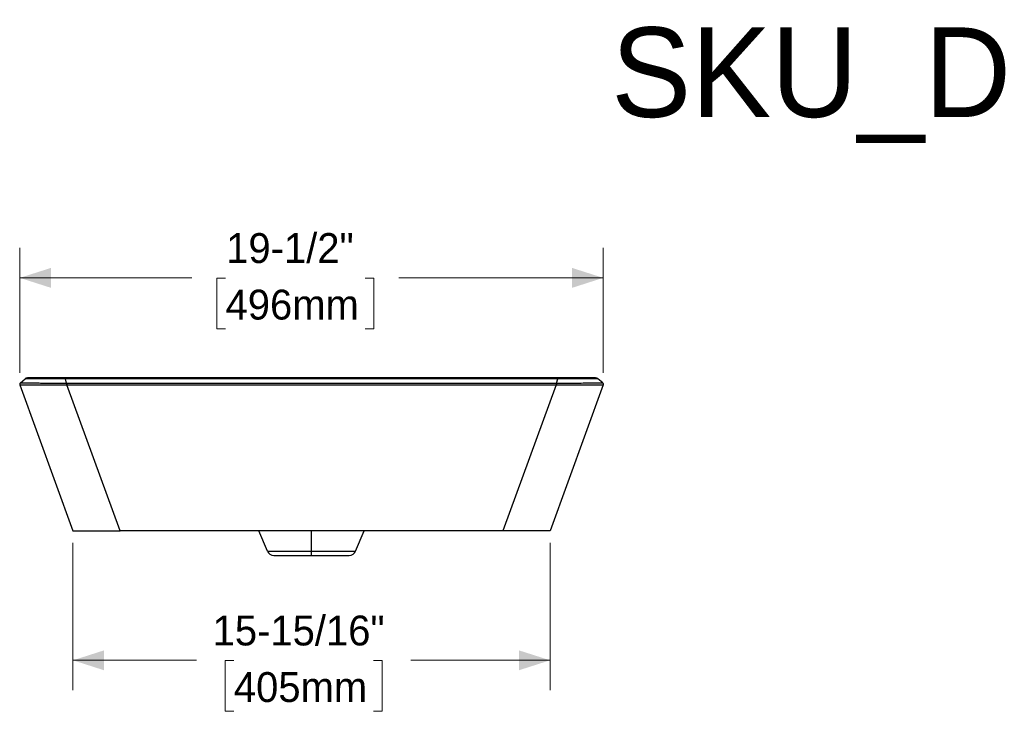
# Model space of a CAD drawing. Header units: inches. Extents: x 0.89 to 10.72, y 0.79 to 7.83.
# Tile 4 of 5: x 1.69 to 5.81, y 4.94 to 7.83. Entities that reach past the tile are written whole.
import ezdxf

# ---------------------------------------------------------------- set-up
doc = ezdxf.new("R2010")
doc.units = ezdxf.units.IN
doc.header["$MEASUREMENT"] = 0
doc.linetypes.add('SLD-Solid', pattern=[0])
doc.styles.add('SLDTEXTSTYLE0', font='txt')
doc.styles.add('SLDTEXTSTYLE1', font='txt')
doc.dimstyles.new('SLDDIMSTYLE1', dxfattribs={"dimtxt": 0.125, "dimasz": 0.13, "dimexe": 0, "dimexo": 0.0625, "dimgap": 0.03125, "dimtad": 0, "dimtih": 1, "dimtoh": 1, "dimdec": 6, "dimlfac": 8, "dimrnd": 1e-09, "dimzin": 12, "dimdsep": 46, "dimlunit": 5, "dimtxsty": 'SLDTEXTSTYLE0', "dimsah": 1, "dimcen": 0.09, "dimadec": 0, "dimazin": 3, "dimtfac": 1, "dimtdec": 0, "dimtofl": 0, "dimtmove": 0, "dimatfit": 3, "dimfxl": 1, "dimfrac": 2, "dimtolj": 1, "dimtzin": 12, "dimarcsym": 0})

# ---------------------------------------------------------------- blocks, each defined once
blk = doc.blocks.new('_D_10')
at = {"color": 7, "linetype": 'SLD-Solid', "lineweight": 18, "transparency": 16777216}
for p, q in [((1.6918, 6.3526), (1.6918, 6.8756)), ((4.1311, 6.3526), (4.1311, 6.8756)), ((1.6918, 6.7506), (2.4115, 6.7506)), ((2.552, 6.75), (2.5157, 6.75)), ((2.5157, 6.75), (2.5157, 6.5375)), ((3.1357, 6.75), (3.1719, 6.75)), ((3.1719, 6.75), (3.1719, 6.5375)), ((4.1311, 6.7506), (3.2761, 6.7506)), ((2.5157, 6.5375), (2.552, 6.5375)), ((3.1719, 6.5375), (3.1357, 6.5375))]:
    blk.add_line(p, q, dxfattribs=at)
for points in [[(1.6918, 6.7506), (1.8218, 6.7089), (1.8218, 6.7922)], [(4.1311, 6.7506), (4.0011, 6.7922), (4.0011, 6.7089)]]:
    blk.add_solid(points, dxfattribs=at)
at = {"color": 7, "linetype": 'SLD-Solid', "lineweight": 18, "transparency": 16777216, "char_height": 0.125, "attachment_point": 1, "style": 'SLDTEXTSTYLE0'}
for s, insert in [('19-1/2"', (2.5547, 6.9378)), ('496mm', (2.552, 6.7012))]:
    blk.add_mtext(s, dxfattribs=dict(at, insert=insert))
blk = doc.blocks.new('_D_11')
at = {"color": 7, "linetype": 'SLD-Solid', "lineweight": 18, "transparency": 16777216}
for p, q in [((1.914, 5.6422), (1.914, 5.0253)), ((3.9089, 5.6422), (3.9089, 5.0253)), ((1.914, 5.1503), (2.4299, 5.1503)), ((2.5868, 5.1497), (2.5505, 5.1497)), ((2.5505, 5.1497), (2.5505, 4.9372)), ((3.1704, 5.1497), (3.2067, 5.1497)), ((3.2067, 5.1497), (3.2067, 4.9372)), ((3.9089, 5.1503), (3.3272, 5.1503)), ((2.5505, 4.9372), (2.5868, 4.9372)), ((3.2067, 4.9372), (3.1704, 4.9372))]:
    blk.add_line(p, q, dxfattribs=at)
for points in [[(1.914, 5.1503), (2.044, 5.1086), (2.044, 5.1919)], [(3.9089, 5.1503), (3.7789, 5.1919), (3.7789, 5.1086)]]:
    blk.add_solid(points, dxfattribs=at)
at = {"color": 7, "linetype": 'SLD-Solid', "lineweight": 18, "transparency": 16777216, "char_height": 0.125, "attachment_point": 1, "style": 'SLDTEXTSTYLE0'}
for s, insert in [('15-15/16"', (2.4979, 5.3375)), ('405mm', (2.5868, 5.1009))]:
    blk.add_mtext(s, dxfattribs=dict(at, insert=insert))

msp = doc.modelspace()

# ---------------------------------------------------------------- linework, layer by layer
at = {"color": 7, "linetype": 'SLD-Solid', "lineweight": 25}
for p, q in [((1.69184612, 6.3025959), (1.91399875, 5.69223656)), ((1.69184612, 6.3025959), (1.91399875, 5.69223656)), ((1.6939734, 6.31072081), (1.71476969, 6.32858105)), ((1.6939734, 6.31072081), (1.71476969, 6.32858105)), ((1.72274401, 6.33194463), (1.72313658, 6.33191241)), ((1.72274401, 6.33194463), (1.72313658, 6.33191241)), ((3.94079188, 6.33200034), (1.88212553, 6.33200034)), ((3.94079188, 6.33200034), (1.88212553, 6.33200034)), ((1.8864997, 6.3101287), (1.88212553, 6.32875057)), ((1.8864997, 6.3101287), (1.88212553, 6.32875057)), ((1.88871441, 6.31012831), (3.93420288, 6.31012831)), ((1.88871441, 6.31012831), (3.93420288, 6.31012831)), ((1.88871441, 6.30307405), (3.93420307, 6.30307405)), ((2.11104107, 5.69223656), (1.88871441, 6.30307405)), ((1.88871441, 6.30307405), (3.93420307, 6.30307405)), ((2.11104107, 5.69223656), (1.88871441, 6.30307405)), ((3.93420307, 6.30307405), (3.7118764, 5.69223656)), ((3.93420307, 6.30307405), (3.7118764, 5.69223656)), ((4.13107136, 6.3025959), (3.90891872, 5.69223656)), ((4.13107136, 6.3025959), (3.90891872, 5.69223656)), ((3.93641777, 6.3101287), (3.94079194, 6.32875057)), ((3.93641777, 6.3101287), (3.94079194, 6.32875057)), ((4.09978078, 6.33191239), (4.10017343, 6.33194463)), ((4.09978078, 6.33191239), (4.10017343, 6.33194463)), ((4.12894405, 6.31072083), (4.10814777, 6.32858106)), ((4.12894405, 6.31072083), (4.10814777, 6.32858106)), ((3.7118764, 5.69223656), (2.11104107, 5.69223656)), ((3.7118764, 5.69223656), (2.11104107, 5.69223656)), ((2.72691149, 5.60688032), (2.69067992, 5.69223656)), ((2.72691149, 5.60688032), (2.69067992, 5.69223656)), ((2.91145874, 5.60688032), (2.91145874, 5.69223656)), ((2.91145874, 5.60688032), (2.91145874, 5.69223656)), ((3.09600598, 5.60688032), (3.13223755, 5.69223656)), ((3.09600598, 5.60688032), (3.13223755, 5.69223656)), ((2.72691149, 5.60688032), (2.91145874, 5.60688032)), ((2.72691149, 5.60688032), (2.91145874, 5.60688032)), ((2.91145874, 5.60688032), (3.09600598, 5.60688032)), ((2.91145874, 5.5888901), (2.91145874, 5.60688032)), ((2.91145874, 5.60688032), (3.09600598, 5.60688032)), ((2.91145874, 5.5888901), (2.91145874, 5.60688032)), ((2.75409175, 5.5888901), (2.91145874, 5.5888901)), ((2.75409175, 5.5888901), (2.91145874, 5.5888901)), ((2.91145874, 5.5888901), (3.06882572, 5.5888901)), ((2.91145874, 5.5888901), (3.06882572, 5.5888901))]:
    msp.add_line(p, q, dxfattribs=at)
at = {"color": 7, "linetype": 'SLD-Solid', "lineweight": 25, "flags": 128}
msp.add_lwpolyline([(3.94079194, 6.32875057), (3.75300458, 6.32875057), (3.56135106, 6.32875057), (3.3680692, 6.32875058), (3.17434638, 6.32875058), (2.98063249, 6.32875058), (2.78695277, 6.32875058), (2.60429226, 6.32875058), (2.42166743, 6.32875058), (2.23955423, 6.32875057), (2.05905379, 6.32875057), (1.88212553, 6.32875057)], dxfattribs=at)
msp.add_lwpolyline([(3.94079194, 6.32875057), (3.75300458, 6.32875057), (3.56135106, 6.32875057), (3.3680692, 6.32875058), (3.17434638, 6.32875058), (2.98063249, 6.32875058), (2.78695277, 6.32875058), (2.60429226, 6.32875058), (2.42166743, 6.32875058), (2.23955423, 6.32875057), (2.05905379, 6.32875057), (1.88212553, 6.32875057)], dxfattribs=at)
at = {"color": 7, "linetype": 'SLD-Solid', "lineweight": 25}
for centre, start, end in [((2.75409175, 5.61841766), 203, 270), ((2.75409175, 5.61841766), 203, 270), ((3.06882572, 5.61841766), 270, 337), ((3.06882572, 5.61841766), 270, 337)]:
    msp.add_arc(centre, 0.02952756, start, end, dxfattribs=at)
for points, knots in [([(1.69397335, 6.31072077), (1.69284389, 6.30975059), (1.69201879, 6.3084308), (1.69126451, 6.30554988), (1.691337, 6.30399509), (1.69184612, 6.3025959)], [0, 0, 0, 0, 0.5, 0.5, 1, 1, 1, 1]), ([(1.69397335, 6.31072077), (1.69284389, 6.30975059), (1.69201879, 6.3084308), (1.69126451, 6.30554988), (1.691337, 6.30399509), (1.69184612, 6.3025959)], [0, 0, 0, 0, 0.5, 0.5, 1, 1, 1, 1]), ([(1.6939734, 6.31072081), (1.69284376, 6.30975066), (1.69201883, 6.30843077), (1.69126458, 6.30554977), (1.69133692, 6.30399497), (1.69184625, 6.30259573)], [0, 0, 0, 0, 0.5, 0.5, 1, 1, 1, 1]), ([(1.6939734, 6.31072081), (1.69284376, 6.30975066), (1.69201883, 6.30843077), (1.69126458, 6.30554977), (1.69133692, 6.30399497), (1.69184625, 6.30259573)], [0, 0, 0, 0, 0.5, 0.5, 1, 1, 1, 1]), ([(1.69184625, 6.30259573), (1.69184666, 6.30259534), (1.69184883, 6.30259322), (1.69186427, 6.30258627), (1.69187755, 6.30258142), (1.69194436, 6.30256384), (1.69202526, 6.30254808), (1.69244616, 6.30249641), (1.69296922, 6.30245694), (1.69474095, 6.30239414), (1.69598794, 6.30237062), (1.69930053, 6.30234411), (1.70136561, 6.30234077), (1.70878394, 6.3023522), (1.71536635, 6.30238653), (1.7311316, 6.30245076), (1.74031059, 6.30248013), (1.76039755, 6.30251851), (1.77129082, 6.30252797), (1.79398263, 6.30255467), (1.80579077, 6.3025731), (1.82355493, 6.30264231), (1.82948565, 6.30267244), (1.84127203, 6.30274792), (1.84712727, 6.3027935), (1.85868548, 6.30289157), (1.86438626, 6.30294412), (1.87558494, 6.30303149), (1.8810886, 6.30306602), (1.88649421, 6.3030725)], [0, 0, 0, 0, 0.015625, 0.015625, 0.03125, 0.03125, 0.0625, 0.0625, 0.125, 0.125, 0.1875, 0.1875, 0.25, 0.25, 0.375, 0.375, 0.5, 0.5, 0.625, 0.625, 0.75, 0.75, 0.8125, 0.8125, 0.875, 0.875, 0.9375, 0.9375, 1, 1, 1, 1]), ([(1.69184625, 6.30259573), (1.69184666, 6.30259534), (1.69184883, 6.30259322), (1.69186427, 6.30258627), (1.69187755, 6.30258142), (1.69194436, 6.30256384), (1.69202526, 6.30254808), (1.69244616, 6.30249641), (1.69296922, 6.30245694), (1.69474095, 6.30239414), (1.69598794, 6.30237062), (1.69930053, 6.30234411), (1.70136561, 6.30234077), (1.70878394, 6.3023522), (1.71536635, 6.30238653), (1.7311316, 6.30245076), (1.74031059, 6.30248013), (1.76039755, 6.30251851), (1.77129082, 6.30252797), (1.79398263, 6.30255467), (1.80579077, 6.3025731), (1.82355493, 6.30264231), (1.82948565, 6.30267244), (1.84127203, 6.30274792), (1.84712727, 6.3027935), (1.85868548, 6.30289157), (1.86438626, 6.30294412), (1.87558494, 6.30303149), (1.8810886, 6.30306602), (1.88649421, 6.3030725)], [0, 0, 0, 0, 0.015625, 0.015625, 0.03125, 0.03125, 0.0625, 0.0625, 0.125, 0.125, 0.1875, 0.1875, 0.25, 0.25, 0.375, 0.375, 0.5, 0.5, 0.625, 0.625, 0.75, 0.75, 0.8125, 0.8125, 0.875, 0.875, 0.9375, 0.9375, 1, 1, 1, 1]), ([(1.6939734, 6.31072081), (1.69397685, 6.31072179), (1.69398491, 6.31072406), (1.69413817, 6.31073639), (1.69466373, 6.31075446), (1.69613779, 6.31078517), (1.6994713, 6.31081675), (1.70761187, 6.31084162), (1.72384103, 6.31083264), (1.74769359, 6.31077293), (1.77254205, 6.31068809), (1.79500307, 6.31059244), (1.81619956, 6.3104813), (1.83564222, 6.31036727), (1.85338759, 6.31025575), (1.87039128, 6.31015494), (1.88148556, 6.31013687), (1.8864997, 6.3101287)], [0, 0, 0, 0, 0.0187999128, 0.0438754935, 0.075290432, 0.1131245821, 0.1730989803, 0.2357820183, 0.3630327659, 0.5037587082, 0.5961342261, 0.6843279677, 0.768097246, 0.8284509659, 0.8882595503, 0.9494979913, 1, 1, 1, 1]), ([(1.6939734, 6.31072081), (1.69397685, 6.31072179), (1.69398491, 6.31072406), (1.69413817, 6.31073639), (1.69466373, 6.31075446), (1.69613779, 6.31078517), (1.6994713, 6.31081675), (1.70761187, 6.31084162), (1.72384103, 6.31083264), (1.74769359, 6.31077293), (1.77254205, 6.31068809), (1.79500307, 6.31059244), (1.81619956, 6.3104813), (1.83564222, 6.31036727), (1.85338759, 6.31025575), (1.87039128, 6.31015494), (1.88148556, 6.31013687), (1.8864997, 6.3101287)], [0, 0, 0, 0, 0.0187999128, 0.0438754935, 0.075290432, 0.1131245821, 0.1730989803, 0.2357820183, 0.3630327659, 0.5037587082, 0.5961342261, 0.6843279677, 0.768097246, 0.8284509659, 0.8882595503, 0.9494979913, 1, 1, 1, 1]), ([(1.88212553, 6.32875057), (1.88146361, 6.32874927), (1.88077189, 6.32874814), (1.87940445, 6.32874642), (1.87735298, 6.32874455), (1.87530102, 6.32874447), (1.87119851, 6.32874598), (1.86846571, 6.32874915), (1.86028952, 6.3287605), (1.85486579, 6.32877012), (1.83878309, 6.32878714), (1.82832721, 6.32878157), (1.80828883, 6.32874274), (1.79871213, 6.32871157), (1.78074661, 6.32865876), (1.77234477, 6.32863805), (1.75693544, 6.3286254), (1.74993082, 6.32863363), (1.73760906, 6.32866511), (1.73228366, 6.32868776), (1.72361504, 6.3287072), (1.72028298, 6.32870124), (1.71695867, 6.32865601), (1.71612843, 6.32863509), (1.71530607, 6.32860594), (1.71510228, 6.32859674), (1.71490054, 6.32858682), (1.7148506, 6.32858418), (1.71480123, 6.32858172), (1.71478903, 6.32858115), (1.71477306, 6.32858062), (1.71476924, 6.32858066), (1.71476969, 6.32858105)], [0, 0, 0, 0, 0.0078125, 0.0078125, 0.015625, 0.03125, 0.03125, 0.0625, 0.0625, 0.125, 0.125, 0.25, 0.25, 0.375, 0.375, 0.5, 0.5, 0.625, 0.625, 0.75, 0.75, 0.875, 0.875, 0.9375, 0.9375, 0.96875, 0.96875, 0.984375, 0.984375, 0.9921875, 0.9921875, 1, 1, 1, 1]), ([(1.88212553, 6.32875057), (1.88146361, 6.32874927), (1.88077189, 6.32874814), (1.87940445, 6.32874642), (1.87735298, 6.32874455), (1.87530102, 6.32874447), (1.87119851, 6.32874598), (1.86846571, 6.32874915), (1.86028952, 6.3287605), (1.85486579, 6.32877012), (1.83878309, 6.32878714), (1.82832721, 6.32878157), (1.80828883, 6.32874274), (1.79871213, 6.32871157), (1.78074661, 6.32865876), (1.77234477, 6.32863805), (1.75693544, 6.3286254), (1.74993082, 6.32863363), (1.73760906, 6.32866511), (1.73228366, 6.32868776), (1.72361504, 6.3287072), (1.72028298, 6.32870124), (1.71695867, 6.32865601), (1.71612843, 6.32863509), (1.71530607, 6.32860594), (1.71510228, 6.32859674), (1.71490054, 6.32858682), (1.7148506, 6.32858418), (1.71480123, 6.32858172), (1.71478903, 6.32858115), (1.71477306, 6.32858062), (1.71476924, 6.32858066), (1.71476969, 6.32858105)], [0, 0, 0, 0, 0.0078125, 0.0078125, 0.015625, 0.03125, 0.03125, 0.0625, 0.0625, 0.125, 0.125, 0.25, 0.25, 0.375, 0.375, 0.5, 0.5, 0.625, 0.625, 0.75, 0.75, 0.875, 0.875, 0.9375, 0.9375, 0.96875, 0.96875, 0.984375, 0.984375, 0.9921875, 0.9921875, 1, 1, 1, 1]), ([(1.72473452, 6.33178437), (1.72276787, 6.33154141), (1.71879201, 6.33105024), (1.71678462, 6.32993083), (1.71577018, 6.32936513)], [0, 0, 0, 0, 0.4946462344, 1, 1, 1, 1]), ([(1.72473452, 6.33178437), (1.72276787, 6.33154141), (1.71879201, 6.33105024), (1.71678462, 6.32993083), (1.71577018, 6.32936513)], [0, 0, 0, 0, 0.4946462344, 1, 1, 1, 1]), ([(1.88212566, 6.33200034), (1.88149235, 6.33200034), (1.88083155, 6.33200034), (1.87952545, 6.33200034), (1.87756706, 6.33200034), (1.87561113, 6.33200034), (1.87170393, 6.33200034), (1.86910561, 6.33200034), (1.86134086, 6.33200034), (1.85620195, 6.33200034), (1.84098123, 6.33200034), (1.83110838, 6.33200034), (1.8121804, 6.33200034), (1.80313303, 6.33200034), (1.78616143, 6.33200034), (1.77822529, 6.33200034), (1.76368547, 6.33200034), (1.75708553, 6.33200034), (1.74549657, 6.33200034), (1.74049924, 6.33200034), (1.73236553, 6.33200034), (1.72923811, 6.33200034), (1.72609564, 6.33200034), (1.72530542, 6.33200034), (1.72451744, 6.33200034), (1.72432093, 6.33200034), (1.72412577, 6.33200034), (1.72405307, 6.33200034), (1.7240176, 6.33200034), (1.72400221, 6.33200034), (1.72399859, 6.33200034), (1.7239992, 6.33200034)], [0, 0, 0, 0, 0.0078125, 0.0078125, 0.015625, 0.03125, 0.03125, 0.0625, 0.0625, 0.125, 0.125, 0.25, 0.25, 0.375, 0.375, 0.5, 0.5, 0.625, 0.625, 0.75, 0.75, 0.875, 0.875, 0.9375, 0.9375, 0.96875, 0.96875, 0.984375, 0.9921875, 0.9921875, 1, 1, 1, 1]), ([(1.88212566, 6.33200034), (1.88149235, 6.33200034), (1.88083155, 6.33200034), (1.87952545, 6.33200034), (1.87756706, 6.33200034), (1.87561113, 6.33200034), (1.87170393, 6.33200034), (1.86910561, 6.33200034), (1.86134086, 6.33200034), (1.85620195, 6.33200034), (1.84098123, 6.33200034), (1.83110838, 6.33200034), (1.8121804, 6.33200034), (1.80313303, 6.33200034), (1.78616143, 6.33200034), (1.77822529, 6.33200034), (1.76368547, 6.33200034), (1.75708553, 6.33200034), (1.74549657, 6.33200034), (1.74049924, 6.33200034), (1.73236553, 6.33200034), (1.72923811, 6.33200034), (1.72609564, 6.33200034), (1.72530542, 6.33200034), (1.72451744, 6.33200034), (1.72432093, 6.33200034), (1.72412577, 6.33200034), (1.72405307, 6.33200034), (1.7240176, 6.33200034), (1.72400221, 6.33200034), (1.72399859, 6.33200034), (1.7239992, 6.33200034)], [0, 0, 0, 0, 0.0078125, 0.0078125, 0.015625, 0.03125, 0.03125, 0.0625, 0.0625, 0.125, 0.125, 0.25, 0.25, 0.375, 0.375, 0.5, 0.5, 0.625, 0.625, 0.75, 0.75, 0.875, 0.875, 0.9375, 0.9375, 0.96875, 0.96875, 0.984375, 0.9921875, 0.9921875, 1, 1, 1, 1]), ([(1.7410456, 6.33178465), (1.73787882, 6.33184775), (1.73153758, 6.3319741), (1.72861826, 6.33199158), (1.72715683, 6.33200034)], [0, 0, 0, 0, 0.499393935, 1, 1, 1, 1]), ([(1.7410456, 6.33178465), (1.73787882, 6.33184775), (1.73153758, 6.3319741), (1.72861826, 6.33199158), (1.72715683, 6.33200034)], [0, 0, 0, 0, 0.499393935, 1, 1, 1, 1]), ([(1.88212553, 6.32875057), (1.88212553, 6.32979263), (1.88212553, 6.33061246), (1.88212554, 6.33171643), (1.88212555, 6.33200033), (1.88212566, 6.33200034)], [0, 0, 0, 0, 0.5, 0.5, 1, 1, 1, 1]), ([(1.88212553, 6.32875057), (1.88212553, 6.32979263), (1.88212553, 6.33061246), (1.88212554, 6.33171643), (1.88212555, 6.33200033), (1.88212566, 6.33200034)], [0, 0, 0, 0, 0.5, 0.5, 1, 1, 1, 1]), ([(1.8864997, 6.3101287), (1.88649859, 6.30930613), (1.88649747, 6.30820152), (1.88649555, 6.3057328), (1.88649475, 6.30437205), (1.88649421, 6.3030725)], [0, 0, 0, 0, 0.5, 0.5, 1, 1, 1, 1]), ([(1.8864997, 6.3101287), (1.88649859, 6.30930613), (1.88649747, 6.30820152), (1.88649555, 6.3057328), (1.88649475, 6.30437205), (1.88649421, 6.3030725)], [0, 0, 0, 0, 0.5, 0.5, 1, 1, 1, 1]), ([(1.88871441, 6.31012831), (1.88871441, 6.30930594), (1.88871441, 6.30820168), (1.88871441, 6.3057337), (1.88871441, 6.30437333), (1.88871441, 6.30307405)], [0, 0, 0, 0, 0.5, 0.5, 1, 1, 1, 1]), ([(1.88871441, 6.31012831), (1.88871441, 6.30930594), (1.88871441, 6.30820168), (1.88871441, 6.3057337), (1.88871441, 6.30437333), (1.88871441, 6.30307405)], [0, 0, 0, 0, 0.5, 0.5, 1, 1, 1, 1]), ([(3.93420288, 6.31012831), (3.93437378, 6.31012831), (3.93454947, 6.31012831), (3.93493371, 6.31012832), (3.93513923, 6.31012834), (3.93573717, 6.31012842), (3.9360761, 6.31012852), (3.93641777, 6.3101287)], [0, 0, 0, 0, 0.25, 0.25, 0.5, 0.5, 1, 1, 1, 1]), ([(3.93420288, 6.31012831), (3.93437378, 6.31012831), (3.93454947, 6.31012831), (3.93493371, 6.31012832), (3.93513923, 6.31012834), (3.93573717, 6.31012842), (3.9360761, 6.31012852), (3.93641777, 6.3101287)], [0, 0, 0, 0, 0.25, 0.25, 0.5, 0.5, 1, 1, 1, 1]), ([(3.93420288, 6.31012831), (3.93420303, 6.30930594), (3.93420305, 6.30820168), (3.93420307, 6.3057337), (3.93420307, 6.30437333), (3.93420307, 6.30307405)], [0, 0, 0, 0, 0.5, 0.5, 1, 1, 1, 1]), ([(3.93420288, 6.31012831), (3.93420303, 6.30930594), (3.93420305, 6.30820168), (3.93420307, 6.3057337), (3.93420307, 6.30437333), (3.93420307, 6.30307405)], [0, 0, 0, 0, 0.5, 0.5, 1, 1, 1, 1]), ([(3.93420307, 6.30307405), (3.93437381, 6.30307405), (3.9345495, 6.30307404), (3.93493414, 6.30307391), (3.93514006, 6.30307379), (3.93573962, 6.3030733), (3.9360799, 6.30307292), (3.93642324, 6.30307251)], [0, 0, 0, 0, 0.25, 0.25, 0.5, 0.5, 1, 1, 1, 1]), ([(3.93420307, 6.30307405), (3.93437381, 6.30307405), (3.9345495, 6.30307404), (3.93493414, 6.30307391), (3.93514006, 6.30307379), (3.93573962, 6.3030733), (3.9360799, 6.30307292), (3.93642324, 6.30307251)], [0, 0, 0, 0, 0.25, 0.25, 0.5, 0.5, 1, 1, 1, 1]), ([(3.93641777, 6.3101287), (3.94181388, 6.31013034), (3.94726919, 6.31014642), (3.95834037, 6.3101933), (3.96395806, 6.31022401), (3.97534154, 6.3102904), (3.98110649, 6.31032617), (3.99271698, 6.31039715), (3.99856288, 6.31043234), (4.01610666, 6.31053249), (4.02780392, 6.31059128), (4.05032138, 6.31068745), (4.06114604, 6.31072588), (4.08108021, 6.31078671), (4.0901823, 6.31080925), (4.10576057, 6.31083616), (4.11223545, 6.31084013), (4.11951825, 6.31082838), (4.12154311, 6.31082165), (4.12479607, 6.31080332), (4.1260241, 6.31079168), (4.12778297, 6.31076645), (4.12831243, 6.31075271), (4.12874854, 6.3107356), (4.1288352, 6.31073054), (4.12890853, 6.31072503), (4.12892361, 6.31072354), (4.12894137, 6.31072146), (4.12894399, 6.31072089), (4.12894405, 6.31072083)], [0, 0, 0, 0, 0.0625, 0.0625, 0.125, 0.125, 0.1875, 0.1875, 0.25, 0.25, 0.375, 0.375, 0.5, 0.5, 0.625, 0.625, 0.75, 0.75, 0.8125, 0.8125, 0.875, 0.875, 0.9375, 0.9375, 0.96875, 0.96875, 0.984375, 0.984375, 1, 1, 1, 1]), ([(3.93641777, 6.3101287), (3.94181388, 6.31013034), (3.94726919, 6.31014642), (3.95834037, 6.3101933), (3.96395806, 6.31022401), (3.97534154, 6.3102904), (3.98110649, 6.31032617), (3.99271698, 6.31039715), (3.99856288, 6.31043234), (4.01610666, 6.31053249), (4.02780392, 6.31059128), (4.05032138, 6.31068745), (4.06114604, 6.31072588), (4.08108021, 6.31078671), (4.0901823, 6.31080925), (4.10576057, 6.31083616), (4.11223545, 6.31084013), (4.11951825, 6.31082838), (4.12154311, 6.31082165), (4.12479607, 6.31080332), (4.1260241, 6.31079168), (4.12778297, 6.31076645), (4.12831243, 6.31075271), (4.12874854, 6.3107356), (4.1288352, 6.31073054), (4.12890853, 6.31072503), (4.12892361, 6.31072354), (4.12894137, 6.31072146), (4.12894399, 6.31072089), (4.12894405, 6.31072083)], [0, 0, 0, 0, 0.0625, 0.0625, 0.125, 0.125, 0.1875, 0.1875, 0.25, 0.25, 0.375, 0.375, 0.5, 0.5, 0.625, 0.625, 0.75, 0.75, 0.8125, 0.8125, 0.875, 0.875, 0.9375, 0.9375, 0.96875, 0.96875, 0.984375, 0.984375, 1, 1, 1, 1]), ([(3.93641777, 6.3101287), (3.93641888, 6.30930613), (3.93641999, 6.30820152), (3.93642191, 6.3057328), (3.93642271, 6.30437205), (3.93642324, 6.30307251)], [0, 0, 0, 0, 0.5, 0.5, 1, 1, 1, 1]), ([(3.93641777, 6.3101287), (3.93641888, 6.30930613), (3.93641999, 6.30820152), (3.93642191, 6.3057328), (3.93642271, 6.30437205), (3.93642324, 6.30307251)], [0, 0, 0, 0, 0.5, 0.5, 1, 1, 1, 1]), ([(3.93642324, 6.30307251), (3.94183271, 6.30306605), (3.94733642, 6.30303156), (3.95854244, 6.30294415), (3.96424631, 6.30289151), (3.9758111, 6.30279319), (3.98167092, 6.30274741), (3.99345997, 6.30267158), (3.99939006, 6.30264123), (4.01715811, 6.30257128), (4.0289684, 6.3025524), (4.05166584, 6.302525), (4.06256086, 6.30251529), (4.08264416, 6.30247675), (4.09182635, 6.30244745), (4.10758666, 6.30238372), (4.11416449, 6.30234984), (4.12157494, 6.30233921), (4.12363732, 6.30234285), (4.1269441, 6.30236992), (4.12818813, 6.30239373), (4.12995478, 6.30245695), (4.13047559, 6.30249657), (4.13089411, 6.30254832), (4.13097438, 6.30256407), (4.13104052, 6.3025816), (4.13105362, 6.30258642), (4.13106878, 6.30259331), (4.13107084, 6.3025954), (4.13107122, 6.30259573)], [0, 0, 0, 0, 0.0625, 0.0625, 0.125, 0.125, 0.1875, 0.1875, 0.25, 0.25, 0.375, 0.375, 0.5, 0.5, 0.625, 0.625, 0.75, 0.75, 0.8125, 0.8125, 0.875, 0.875, 0.9375, 0.9375, 0.96875, 0.96875, 0.984375, 0.984375, 1, 1, 1, 1]), ([(3.93642324, 6.30307251), (3.94183271, 6.30306605), (3.94733642, 6.30303156), (3.95854244, 6.30294415), (3.96424631, 6.30289151), (3.9758111, 6.30279319), (3.98167092, 6.30274741), (3.99345997, 6.30267158), (3.99939006, 6.30264123), (4.01715811, 6.30257128), (4.0289684, 6.3025524), (4.05166584, 6.302525), (4.06256086, 6.30251529), (4.08264416, 6.30247675), (4.09182635, 6.30244745), (4.10758666, 6.30238372), (4.11416449, 6.30234984), (4.12157494, 6.30233921), (4.12363732, 6.30234285), (4.1269441, 6.30236992), (4.12818813, 6.30239373), (4.12995478, 6.30245695), (4.13047559, 6.30249657), (4.13089411, 6.30254832), (4.13097438, 6.30256407), (4.13104052, 6.3025816), (4.13105362, 6.30258642), (4.13106878, 6.30259331), (4.13107084, 6.3025954), (4.13107122, 6.30259573)], [0, 0, 0, 0, 0.0625, 0.0625, 0.125, 0.125, 0.1875, 0.1875, 0.25, 0.25, 0.375, 0.375, 0.5, 0.5, 0.625, 0.625, 0.75, 0.75, 0.8125, 0.8125, 0.875, 0.875, 0.9375, 0.9375, 0.96875, 0.96875, 0.984375, 0.984375, 1, 1, 1, 1]), ([(3.94079194, 6.32875057), (3.94079194, 6.32979263), (3.94079194, 6.33061247), (3.94079194, 6.33171644), (3.94079193, 6.33200034), (3.94079188, 6.33200034)], [0, 0, 0, 0, 0.5, 0.5, 1, 1, 1, 1]), ([(4.0861141, 6.33200034), (4.08322273, 6.33200034), (4.0766107, 6.33200034), (4.06120654, 6.33200034), (4.0416481, 6.33200034), (4.01916047, 6.33200034), (3.99451807, 6.33200034), (3.96811872, 6.33200034), (3.9499479, 6.33200034), (3.94079188, 6.33200034)], [0, 0, 0, 0, 0.1145160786, 0.2618770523, 0.4088304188, 0.5537152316, 0.7002858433, 0.8489782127, 1, 1, 1, 1]), ([(3.94079194, 6.32875057), (3.94079194, 6.32979263), (3.94079194, 6.33061247), (3.94079194, 6.33171644), (3.94079193, 6.33200034), (3.94079188, 6.33200034)], [0, 0, 0, 0, 0.5, 0.5, 1, 1, 1, 1]), ([(4.0861141, 6.33200034), (4.08322273, 6.33200034), (4.0766107, 6.33200034), (4.06120654, 6.33200034), (4.0416481, 6.33200034), (4.01916047, 6.33200034), (3.99451807, 6.33200034), (3.96811872, 6.33200034), (3.9499479, 6.33200034), (3.94079188, 6.33200034)], [0, 0, 0, 0, 0.1145160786, 0.2618770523, 0.4088304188, 0.5537152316, 0.7002858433, 0.8489782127, 1, 1, 1, 1]), ([(4.10814777, 6.32858106), (4.10814869, 6.32858027), (4.10813277, 6.32858089), (4.10806703, 6.32858417), (4.10801712, 6.32858682), (4.10781552, 6.32859675), (4.10761183, 6.32860596), (4.10678979, 6.32863521), (4.10595978, 6.32865626), (4.10263621, 6.32870199), (4.09930614, 6.3287084), (4.09063893, 6.32868978), (4.08531465, 6.3286675), (4.0729949, 6.32863648), (4.06599151, 6.32862835), (4.05058349, 6.32864094), (4.04218458, 6.32866145), (4.02422028, 6.3287137), (4.0146438, 6.32874449), (3.99460718, 6.32878259), (3.98415584, 6.32878782), (3.96807543, 6.32877035), (3.96265158, 6.32876061), (3.9544749, 6.32874918), (3.95174261, 6.328746), (3.94764113, 6.32874448), (3.94558962, 6.32874454), (3.94353822, 6.32874639), (3.94217079, 6.3287481), (3.94147543, 6.32874923), (3.94079194, 6.32875057)], [0, 0, 0, 0, 0.015625, 0.015625, 0.03125, 0.03125, 0.0625, 0.0625, 0.125, 0.125, 0.25, 0.25, 0.375, 0.375, 0.5, 0.5, 0.625, 0.625, 0.75, 0.75, 0.875, 0.875, 0.9375, 0.9375, 0.96875, 0.96875, 0.984375, 0.9921875, 0.9921875, 1, 1, 1, 1]), ([(4.10814777, 6.32858106), (4.10814869, 6.32858027), (4.10813277, 6.32858089), (4.10806703, 6.32858417), (4.10801712, 6.32858682), (4.10781552, 6.32859675), (4.10761183, 6.32860596), (4.10678979, 6.32863521), (4.10595978, 6.32865626), (4.10263621, 6.32870199), (4.09930614, 6.3287084), (4.09063893, 6.32868978), (4.08531465, 6.3286675), (4.0729949, 6.32863648), (4.06599151, 6.32862835), (4.05058349, 6.32864094), (4.04218458, 6.32866145), (4.02422028, 6.3287137), (4.0146438, 6.32874449), (3.99460718, 6.32878259), (3.98415584, 6.32878782), (3.96807543, 6.32877035), (3.96265158, 6.32876061), (3.9544749, 6.32874918), (3.95174261, 6.328746), (3.94764113, 6.32874448), (3.94558962, 6.32874454), (3.94353822, 6.32874639), (3.94217079, 6.3287481), (3.94147543, 6.32874923), (3.94079194, 6.32875057)], [0, 0, 0, 0, 0.015625, 0.015625, 0.03125, 0.03125, 0.0625, 0.0625, 0.125, 0.125, 0.25, 0.25, 0.375, 0.375, 0.5, 0.5, 0.625, 0.625, 0.75, 0.75, 0.875, 0.875, 0.9375, 0.9375, 0.96875, 0.96875, 0.984375, 0.9921875, 0.9921875, 1, 1, 1, 1]), ([(4.09576166, 6.33200034), (4.09354184, 6.33199176), (4.08911517, 6.33197465), (4.07880582, 6.33184676), (4.07366623, 6.33178299)], [0, 0, 0, 0, 0.5014639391, 1, 1, 1, 1]), ([(4.09576166, 6.33200034), (4.09354184, 6.33199176), (4.08911517, 6.33197465), (4.07880582, 6.33184676), (4.07366623, 6.33178299)], [0, 0, 0, 0, 0.5014639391, 1, 1, 1, 1]), ([(4.09891824, 6.33200034), (4.09862341, 6.33200034), (4.09816607, 6.33200034), (4.09376664, 6.33200034), (4.09220341, 6.33200034)], [0, 0, 0, 0, 0.6446759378, 1, 1, 1, 1]), ([(4.09891824, 6.33200034), (4.09862341, 6.33200034), (4.09816607, 6.33200034), (4.09376664, 6.33200034), (4.09220341, 6.33200034)], [0, 0, 0, 0, 0.6446759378, 1, 1, 1, 1]), ([(4.10705225, 6.32943235), (4.10605151, 6.32998118), (4.10407072, 6.33106748), (4.10014955, 6.33154708), (4.09820944, 6.33178438)], [0, 0, 0, 0, 0.5052217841, 1, 1, 1, 1]), ([(4.10705225, 6.32943235), (4.10605151, 6.32998118), (4.10407072, 6.33106748), (4.10014955, 6.33154708), (4.09820944, 6.33178438)], [0, 0, 0, 0, 0.5052217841, 1, 1, 1, 1]), ([(4.1289441, 6.31072079), (4.13007358, 6.30975059), (4.1308987, 6.30843076), (4.13165295, 6.30554975), (4.13158042, 6.30399492), (4.13107125, 6.30259572)], [0, 0, 0, 0, 0.5, 0.5, 1, 1, 1, 1]), ([(4.1289441, 6.31072079), (4.13007358, 6.30975059), (4.1308987, 6.30843076), (4.13165295, 6.30554975), (4.13158042, 6.30399492), (4.13107125, 6.30259572)], [0, 0, 0, 0, 0.5, 0.5, 1, 1, 1, 1]), ([(1.91399875, 5.69223656), (1.91399875, 5.69223656), (1.91400921, 5.69223656), (1.91453341, 5.69223656), (1.91504546, 5.69223656), (1.91683115, 5.69223656), (1.91810313, 5.69223656), (1.92149635, 5.69223656), (1.92361562, 5.69223656), (1.9312046, 5.69223656), (1.93791165, 5.69223656), (1.95384696, 5.69223656), (1.96306394, 5.69223656), (1.98318343, 5.69223656), (1.99409142, 5.69223656), (2.01687158, 5.69223656), (2.02874897, 5.69223656), (2.04671742, 5.69223656), (2.05273126, 5.69223656), (2.06471167, 5.69223656), (2.07067713, 5.69223656), (2.08247479, 5.69223656), (2.0883061, 5.69223656), (2.09979623, 5.69223656), (2.10545418, 5.69223656), (2.11104107, 5.69223656)], [0, 0, 0, 0, 0.0625, 0.0625, 0.125, 0.125, 0.1875, 0.1875, 0.25, 0.25, 0.375, 0.375, 0.5, 0.5, 0.625, 0.625, 0.75, 0.75, 0.8125, 0.8125, 0.875, 0.875, 0.9375, 0.9375, 1, 1, 1, 1]), ([(1.91399875, 5.69223656), (1.91399875, 5.69223656), (1.91400921, 5.69223656), (1.91453341, 5.69223656), (1.91504546, 5.69223656), (1.91683115, 5.69223656), (1.91810313, 5.69223656), (1.92149635, 5.69223656), (1.92361562, 5.69223656), (1.9312046, 5.69223656), (1.93791165, 5.69223656), (1.95384696, 5.69223656), (1.96306394, 5.69223656), (1.98318343, 5.69223656), (1.99409142, 5.69223656), (2.01687158, 5.69223656), (2.02874897, 5.69223656), (2.04671742, 5.69223656), (2.05273126, 5.69223656), (2.06471167, 5.69223656), (2.07067713, 5.69223656), (2.08247479, 5.69223656), (2.0883061, 5.69223656), (2.09979623, 5.69223656), (2.10545418, 5.69223656), (2.11104107, 5.69223656)], [0, 0, 0, 0, 0.0625, 0.0625, 0.125, 0.125, 0.1875, 0.1875, 0.25, 0.25, 0.375, 0.375, 0.5, 0.5, 0.625, 0.625, 0.75, 0.75, 0.8125, 0.8125, 0.875, 0.875, 0.9375, 0.9375, 1, 1, 1, 1]), ([(3.90891872, 5.69223656), (3.90891872, 5.69223656), (3.9089083, 5.69223656), (3.90838492, 5.69223656), (3.90787363, 5.69223656), (3.9060902, 5.69223656), (3.90481969, 5.69223656), (3.9014298, 5.69223656), (3.89931235, 5.69223656), (3.89172876, 5.69223656), (3.88502511, 5.69223656), (3.86909455, 5.69223656), (3.85987901, 5.69223656), (3.83976066, 5.69223656), (3.82885242, 5.69223656), (3.80607073, 5.69223656), (3.79419211, 5.69223656), (3.77622111, 5.69223656), (3.77020628, 5.69223656), (3.75822355, 5.69223656), (3.75225673, 5.69223656), (3.74045571, 5.69223656), (3.73462241, 5.69223656), (3.72312743, 5.69223656), (3.71746662, 5.69223656), (3.7118764, 5.69223656)], [0, 0, 0, 0, 0.0625, 0.0625, 0.125, 0.125, 0.1875, 0.1875, 0.25, 0.25, 0.375, 0.375, 0.5, 0.5, 0.625, 0.625, 0.75, 0.75, 0.8125, 0.8125, 0.875, 0.875, 0.9375, 0.9375, 1, 1, 1, 1]), ([(3.90891872, 5.69223656), (3.90891872, 5.69223656), (3.9089083, 5.69223656), (3.90838492, 5.69223656), (3.90787363, 5.69223656), (3.9060902, 5.69223656), (3.90481969, 5.69223656), (3.9014298, 5.69223656), (3.89931235, 5.69223656), (3.89172876, 5.69223656), (3.88502511, 5.69223656), (3.86909455, 5.69223656), (3.85987901, 5.69223656), (3.83976066, 5.69223656), (3.82885242, 5.69223656), (3.80607073, 5.69223656), (3.79419211, 5.69223656), (3.77622111, 5.69223656), (3.77020628, 5.69223656), (3.75822355, 5.69223656), (3.75225673, 5.69223656), (3.74045571, 5.69223656), (3.73462241, 5.69223656), (3.72312743, 5.69223656), (3.71746662, 5.69223656), (3.7118764, 5.69223656)], [0, 0, 0, 0, 0.0625, 0.0625, 0.125, 0.125, 0.1875, 0.1875, 0.25, 0.25, 0.375, 0.375, 0.5, 0.5, 0.625, 0.625, 0.75, 0.75, 0.8125, 0.8125, 0.875, 0.875, 0.9375, 0.9375, 1, 1, 1, 1])]:
    msp.add_open_spline(points, degree=3, knots=knots, dxfattribs=at)
for points in [[(1.69184612, 6.3025959), (1.69184612, 6.3025959), (1.69184614, 6.30259584), (1.69184625, 6.30259573)], [(1.69184612, 6.3025959), (1.69184612, 6.3025959), (1.69184614, 6.30259584), (1.69184625, 6.30259573)], [(1.88649421, 6.3030725), (1.88723631, 6.30307339), (1.88797626, 6.30307405), (1.88871441, 6.30307405)], [(1.88649421, 6.3030725), (1.88723631, 6.30307339), (1.88797626, 6.30307405), (1.88871441, 6.30307405)], [(1.8864997, 6.3101287), (1.88723818, 6.31012831), (1.88797626, 6.31012831), (1.88871441, 6.31012831)], [(1.8864997, 6.3101287), (1.88723818, 6.31012831), (1.88797626, 6.31012831), (1.88871441, 6.31012831)], [(4.13107122, 6.30259572), (4.13107137, 6.3025958), (4.13107141, 6.30259586), (4.13107136, 6.3025959)], [(4.13107122, 6.30259572), (4.13107137, 6.3025958), (4.13107141, 6.30259586), (4.13107136, 6.3025959)]]:
    msp.add_open_spline(points, degree=3, dxfattribs=at)

# ---------------------------------------------------------------- texts
at = {"color": 7, "linetype": 'Continuous', "lineweight": 0, "insert": (4.16433405, 7.79874811), "char_height": 0.375, "attachment_point": 1, "style": 'SLDTEXTSTYLE1'}
msp.add_mtext('SKU_DB-VET-3TH-**-500-IO', dxfattribs=at)

# ---------------------------------------------------------------- dimensions: what is measured, and where the dimension line sits
at = {"color": 7, "linetype": 'SLD-Solid', "lineweight": 18}
for base, p1, p2, angle, picture, middle in [((4.13107123, 6.75056268), (1.69184625, 6.30259573), (4.13107122, 6.30259572), 359.99999978, '_D_10', (2.84380996, 6.75056268)), ((3.90891872, 5.15025686), (1.91399875, 5.69223656), (3.90891872, 5.69223656), 0, '_D_11', (2.87859645, 5.15025686))]:
    dim = msp.add_linear_dim(base=base, p1=p1, p2=p2, angle=angle, dimstyle='SLDDIMSTYLE1', dxfattribs=at)
    dim.commit()
    dim.dimension.update_dxf_attribs({"geometry": picture, "text_midpoint": middle, "dimtype": 160})

doc.saveas('drawing.dxf')
